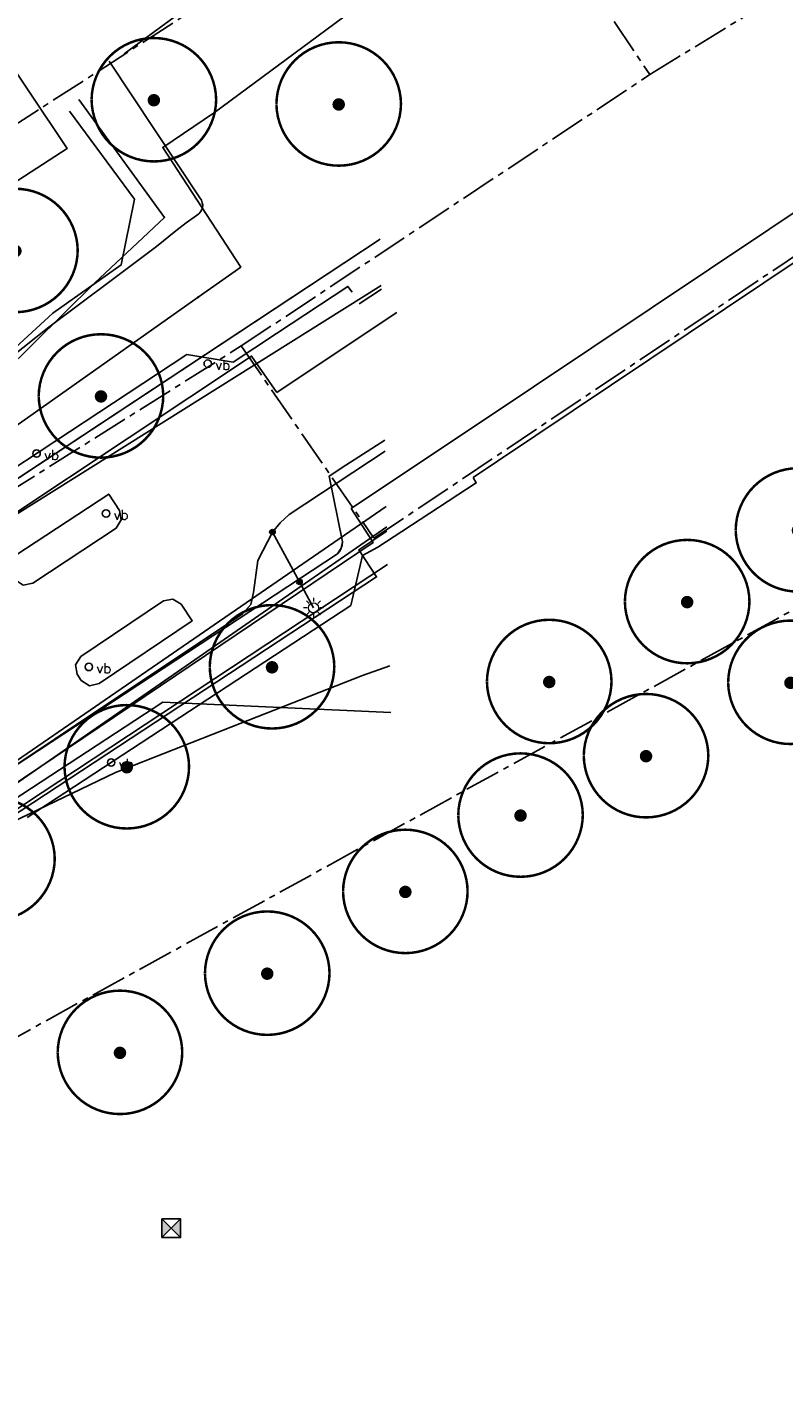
# Model space of a CAD drawing. Header units: metres. Extents: x 202952 to 203755, y 349031 to 349702.
# Tile 82 of 84: x 203598 to 203629, y 349547 to 349601. Entities that reach past the tile are written whole.
import ezdxf

# ---------------------------------------------------------------- set-up
doc = ezdxf.new("R2010")
doc.units = ezdxf.units.M
doc.linetypes.add('1-200 CENTER', pattern=[4.28625, 2.8575, -0.47625, 0.47625, -0.47625])
for name, color, linetype in [('PH-BEST-KADASTRALE-GRENS', 240, '1-200 CENTER'), ('PH-BEST-KL-DATA_GEBROERDES van donk', 115, '1-200 DATA'), ('PH-BEST-KL-DATA_KPN', 115, '1-200 TELEFONIE-KPN'), ('PH-BEST-KL-DATA_NKM', 115, '1-200 DATA'), ('PH-BEST-KL-DATA_ZIGGO BV', 115, '1-200 ZIGGO'), ('PH-BEST-KL-ET_MIDDENSPANNING_ENEXIS', 115, '1-200 MIDDENSPANNING'), ('PH-BEST-KL-GAS_HOGEDRUK_ENEXIS', 115, '1-200 GASLEIDING HOGE DRUK'), ('PH-BEST-KL-LAAGSPANNING-ENEXIS', 115, '1-200 LAAGSPANNING'), ('PH-BEST-KL-WATER-WML', 115, '1-200 WML'), ('PH-BEST-PUT-HANDHAVEN', 44, 'Continuous'), ('PH-BEST-STRAATNAAMBORD', 6, 'Continuous'), ('PH-BEST-WEGDEEL', 254, 'Continuous'), ('PH-INM-BOOM-HANDHAVEN', 96, 'Continuous')]:
    doc.layers.add(name, color=color, linetype=linetype)
doc.styles.add('NLCS-ISO', font='txt')
doc.styles.add('RDL_MAATVOERING', font='romans.shx')
doc.styles.add('ROMANS', font='romans.shx')
doc.linetypes.add('1-200 DATA', pattern='A,1.5,-0.6,["DATA",ROMANS,S=0.24,R=0,X=-0.5,Y=-0.12],-0.3', length=2.4)
doc.linetypes.add('1-200 GASLEIDING HOGE DRUK', pattern='A,1.5,-0.6,["GAS HD",ROMANS,S=0.24,R=0,X=-0.5,Y=-0.12],-1.1', length=3.2)
doc.linetypes.add('1-200 LAAGSPANNING', pattern='A,1.5,-0.6,["LS",ROMANS,S=0.24,R=0,X=-0.45,Y=-0.12],-0.05', length=2.15)
doc.linetypes.add('1-200 MIDDENSPANNING', pattern='A,1.5,-0.6,["MS",ROMANS,S=0.24,R=0,X=-0.5,Y=-0.12],-0.05', length=2.15)
doc.linetypes.add('1-200 TELEFONIE-KPN', pattern='A,1.5,-0.6,["KPN",ROMANS,S=0.24,R=0,X=-0.5,Y=-0.12],-0.3', length=2.4)
doc.linetypes.add('1-200 WML', pattern='A,1.5,-0.6,["WML",ROMANS,S=0.24,R=0,X=-0.5,Y=-0.12],-0.3', length=2.4)
doc.linetypes.add('1-200 ZIGGO', pattern='A,1.5,-0.6,["ZIGGO",ROMANS,S=0.24,R=0,X=-0.5,Y=-0.12],-0.65', length=2.75)

# ---------------------------------------------------------------- blocks, each defined once
blk = doc.blocks.new('SKL-WTB_HULP_MOF-SO')
at = {"linetype": 'ByBlock', "lineweight": 18}
h = blk.add_hatch(color=0, dxfattribs=at)
h.dxf.hatch_style = 1
h.paths.add_polyline_path([(-0.5625, 0, 1), (0.5625, 0, 1)])
at = {"color": 0, "linetype": 'ByBlock', "lineweight": 18}
blk.add_circle((0, 0), 0.5625, dxfattribs=at)
at = {"color": 0, "linetype": 'ByBlock', "lineweight": 18, "style": 'NLCS-ISO', "flags": 1}
for tag, p in [('TYPE', (1.5, 0)), ('OMSCHRIJVING', (1.5, -3)), ('LABEL', (1.5, -1.5))]:
    blk.add_attdef(tag, p, '', height=1, dxfattribs=at)
blk = doc.blocks.new('SKL-ET_OV_LICHTMAST-SO')
at = {"color": 0, "linetype": 'ByBlock', "lineweight": 18}
for points in [[(-1.25, 0), (-2, 0)], [(-1.41, 1.41), (-0.88, 0.88)], [(0, 2), (0, 1.25)], [(0.88, 0.88), (1.41, 1.41)], [(2, 0), (1.25, 0)], [(-1.41, -1.41), (-0.88, -0.88)], [(0, -1.25), (0, -2)], [(0.88, -0.88), (1.41, -1.41)]]:
    blk.add_lwpolyline(points, dxfattribs=at)
blk.add_circle((0, 0), 1, dxfattribs=at)
blk = doc.blocks.new('SKL-WTB_HULP_OVERIG-SO')
at = {"color": 0, "linetype": 'ByBlock', "lineweight": 18}
for points in [[(-0.14, 0.14), (0.14, -0.14)], [(0.14, 0.14), (-0.14, -0.14)]]:
    blk.add_lwpolyline(points, dxfattribs=at)
at = {"color": 0, "linetype": 'ByBlock', "lineweight": 18, "style": 'NLCS-ISO', "flags": 1}
for tag, p in [('TYPE', (1.5, 0)), ('OMSCHRIJVING', (1.5, -3)), ('LABEL', (1.5, -1.5))]:
    blk.add_attdef(tag, p, '', height=1, dxfattribs=at)
blk = doc.blocks.new('Verkeersbord')
blk.add_circle((0, 0), 0.15)
at = {"style": 'RDL_MAATVOERING'}
blk.add_text('vb', height=0.4, dxfattribs=at).set_placement((0.302, -0.254))
blk = doc.blocks.new('*U26')
h = blk.add_hatch(color=256)
h.paths.add_polyline_path([(0, 0), (-0.375, 0.375), (-0.375, -0.375)])
h.paths.add_polyline_path([(0.375, 0.375), (0, 0), (0.375, -0.375)])
for p, q in [((-0.375, -0.375), (0.375, 0.375)), ((-0.375, 0.375), (0.375, -0.375))]:
    blk.add_line(p, q)
blk.add_lwpolyline([(-0.375, -0.375), (0.375, -0.375), (0.375, 0.375), (-0.375, 0.375)], close=True)
blk = doc.blocks.new('*U45')
at = {"const_width": 0.1}
blk.add_lwpolyline([(-2.5, 0.004, 0.990403), (2.5, 0.03, 0.990403), (-2.5, 0.018)], format="xyb", dxfattribs=at)
at = {"linetype": 'Continuous', "const_width": 0.25}
blk.add_lwpolyline([(-0.125, 0, 1), (0.125, 0, 1)], format="xyb", close=True, dxfattribs=at)

msp = doc.modelspace()

# ---------------------------------------------------------------- linework, layer by layer
at = {"layer": 'PH-BEST-KADASTRALE-GRENS', "ltscale": 0.5}
for p, q in [((203614.695, 349612.162), (203623.285, 349599.342)), ((203623.285, 349599.342), (203627.573, 349601.985)), ((203606.884, 349588.44), (203623.285, 349599.342)), ((203582.151, 349552.021), (203638.372, 349582.976))]:
    msp.add_line(p, q, dxfattribs=at)
for points in [[(203581.341, 349586.669), (203608.896, 349604.496), (203590.092, 349632.312), (203597.336, 349638.42)], [(203606.884, 349588.44), (203612.207, 349580.716), (203629.762, 349592.496)], [(203567.99, 349568.77), (203577.42, 349569.897), (203606.884, 349588.44)]]:
    msp.add_lwpolyline(points, dxfattribs=at)
at = {"layer": 'PH-BEST-KL-DATA_GEBROERDES van donk'}
for points in [[(203599.991, 349597.878), (203602.602, 349594.344), (203602.066, 349591.698), (203599.316, 349589.762), (203597.136, 349587.758), (203591.04, 349583.995), (203589.211, 349581.629), (203587.513, 349578.136), (203585.094, 349576.006), (203584.82, 349574.482), (203581.778, 349572.085), (203579.653, 349571.122), (203576.863, 349570.239), (203572.921, 349567.923), (203571.36, 349566.873), (203560.818, 349559.601), (203550.364, 349552.7), (203541.646, 349546.854)], [(203589.146, 349564.075), (203612.758, 349579.66)]]:
    msp.add_lwpolyline(points, dxfattribs=at)
at = {"layer": 'PH-BEST-KL-DATA_KPN'}
for points in [[(203569.81, 349566.017), (203577.93, 349571.411), (203580.057, 349570.55), (203588.467, 349575.79), (203612.503, 349590.873)], [(203612.705, 349581.984), (203583.261, 349561.726), (203582.799, 349561.257), (203582.379, 349560.75), (203582.005, 349560.207), (203581.68, 349559.635), (203581.406, 349559.036), (203581.185, 349558.415), (203581.019, 349557.778), (203580.91, 349557.129), (203580.857, 349556.472), (203580.862, 349555.814), (203580.925, 349555.158), (203581.044, 349554.51), (203581.219, 349553.875), (203581.449, 349553.258), (203581.732, 349552.664), (203582.066, 349552.096)], [(203582.066, 349552.096), (203581.816, 349552.74), (203581.622, 349553.403), (203581.484, 349554.08), (203581.405, 349554.766), (203581.383, 349555.456), (203581.421, 349556.146), (203581.516, 349556.83), (203581.669, 349557.503), (203581.878, 349558.162), (203582.143, 349558.8), (203582.461, 349559.413), (203582.829, 349559.997), (203583.245, 349560.548), (203583.707, 349561.062), (203612.723, 349581.177)]]:
    msp.add_lwpolyline(points, dxfattribs=at)
at = {"layer": 'PH-BEST-KL-DATA_NKM'}
msp.add_lwpolyline([(203599.991, 349597.878), (203602.602, 349594.344), (203602.066, 349591.698), (203599.316, 349589.762), (203597.136, 349587.758), (203591.04, 349583.995), (203589.211, 349581.629), (203587.513, 349578.136), (203585.094, 349576.006), (203584.82, 349574.482), (203581.778, 349572.085), (203579.653, 349571.122), (203576.863, 349570.239), (203572.921, 349567.923), (203571.36, 349566.873), (203560.818, 349559.601), (203550.364, 349552.7), (203541.646, 349546.854)], dxfattribs=at)
at = {"layer": 'PH-BEST-KL-DATA_ZIGGO BV'}
for points in [[(203612.461, 349592.731), (203580.185, 349571.411)], [(203612.461, 349592.731), (203590.015, 349577.904)], [(203593.581, 349566.843), (203612.314, 349579.161), (203611.599, 349580.248), (203612.727, 349580.995)]]:
    msp.add_lwpolyline(points, dxfattribs=at)
at = {"layer": 'PH-BEST-KL-ET_MIDDENSPANNING_ENEXIS'}
for points in [[(203611.081, 349583.651), (203612.644, 349584.658)], [(203610.943, 349580.564), (203610.412, 349583.215), (203611.081, 349583.651)], [(203589.853, 349567.504), (203590.487, 349567.117), (203591.219, 349567.249), (203610.752, 349580.093), (203610.895, 349580.309), (203610.943, 349580.564)], [(203610.752, 349580.093), (203610.835, 349580.194), (203610.895, 349580.309), (203610.932, 349580.434), (203610.943, 349580.564)]]:
    msp.add_lwpolyline(points, dxfattribs=at)
at = {"layer": 'PH-BEST-KL-GAS_HOGEDRUK_ENEXIS'}
for points in [[(203602.185, 349600.179), (203612.125, 349607.497)], [(203605.803, 349597.815), (203612.237, 349602.593)], [(203600.356, 349598.337), (203603.803, 349593.601), (203600.994, 349590.96), (203596.09, 349586.123), (203591.891, 349582.363), (203583.316, 349576.004), (203583.15, 349575.453), (203582.556, 349575.026)], [(203605.147, 349590.397), (203606.861, 349591.608), (203603.731, 349596.417), (203605.803, 349597.815)], [(203583.439, 349575.054), (203605.147, 349590.397)]]:
    msp.add_lwpolyline(points, dxfattribs=at)
at = {"layer": 'PH-BEST-KL-LAAGSPANNING-ENEXIS'}
for points in [[(203592.81, 349584.45), (203593.351, 349584.998), (203596.994, 349587.487), (203598.63, 349588.787), (203599.105, 349589.154), (203603.003, 349592.074), (203603.475, 349592.44), (203604.259, 349593.07), (203604.664, 349593.383), (203605.081, 349593.68), (203605.176, 349593.755), (203605.248, 349593.834), (203605.299, 349593.917), (203605.328, 349594.005), (203605.334, 349594.096), (203605.318, 349594.193), (203605.281, 349594.293), (203605.221, 349594.398), (203601.585, 349599.885)], [(203612.506, 349590.723), (203611.61, 349590.134)], [(203612.654, 349584.211), (203608.801, 349581.669), (203608.446, 349581.338), (203608.134, 349580.965), (203607.552, 349579.815), (203607.375, 349578.539), (203607.262, 349578.049), (203606.926, 349577.676), (203591.798, 349567.576), (203584.764, 349563.04)], [(203608.134, 349580.965), (203609.217, 349578.961)], [(203609.217, 349578.961), (203609.782, 349577.916)]]:
    msp.add_lwpolyline(points, dxfattribs=at)
at = {"layer": 'PH-BEST-KL-WATER-WML'}
for points in [[(203589.624, 349564.312), (203593.065, 349566.52), (203597.324, 349569.138), (203601.834, 349571.297), (203606.463, 349573.128), (203611.749, 349575.194), (203612.85, 349575.586)], [(203612.893, 349573.712), (203603.734, 349574.133), (203590.93, 349565.74)]]:
    msp.add_lwpolyline(points, dxfattribs=at)
at = {"layer": 'PH-BEST-WEGDEEL'}
for points in [[(203586.326, 349616.686), (203599.887, 349596.371), (203594.775, 349593.066), (203597.725, 349588.641), (203587.255, 349581.877), (203586.96, 349582.204), (203586.378, 349583.042), (203585.462, 349584.363), (203581.225, 349590.466), (203586.032, 349593.625), (203584.957, 349595.273), (203574.578, 349588.442), (203571.499, 349592.975), (203568.859, 349596.972), (203579.31, 349603.858)], [(203632.791, 349596.281), (203616.226, 349585.209)], [(203633.974, 349595.07), (203617.175, 349583.81)], [(203608.301, 349588.941), (203611.166, 349590.834), (203611.336, 349590.596)], [(203609.37, 349587.274), (203613.122, 349589.786)], [(203591.684, 349579.526), (203604.698, 349588.091), (203606.563, 349587.792), (203608.301, 349588.941)], [(203592.541, 349578.225), (203607.298, 349588.034), (203608.309, 349586.564)], [(203608.309, 349586.564), (203609.37, 349587.274)], [(203616.226, 349585.209), (203612.353, 349582.621)], [(203617.175, 349583.81), (203616.198, 349583.155)], [(203616.198, 349583.155), (203616.319, 349582.937), (203613.333, 349580.982)], [(203612.353, 349582.621), (203611.295, 349581.914)], [(203601.999, 349581.833), (203601.559, 349582.488), (203597.794, 349580.011)], [(203611.295, 349581.914), (203612.181, 349580.548), (203597.527, 349570.653)], [(203601.86, 349581.117), (203602.066, 349581.449), (203601.999, 349581.833)], [(203613.333, 349580.982), (203612.366, 349580.349), (203611.751, 349580.021), (203611.276, 349578.018), (203598.291, 349569.494)], [(203598.511, 349578.909), (203601.86, 349581.117)], [(203597.798, 349579.047), (203598.126, 349578.831), (203598.511, 349578.909)], [(203604.473, 349578.061), (203604.141, 349578.263), (203603.758, 349578.195)], [(203603.758, 349578.195), (203600.435, 349575.956)], [(203601.179, 349574.88), (203604.912, 349577.396), (203604.473, 349578.061)], [(203600.435, 349575.956), (203600.225, 349575.629), (203600.293, 349575.247)], [(203600.293, 349575.247), (203600.459, 349574.998)], [(203600.459, 349574.998), (203600.795, 349574.79), (203601.179, 349574.88)]]:
    msp.add_lwpolyline(points, dxfattribs=at)

# ---------------------------------------------------------------- block references
at = {"layer": 'PH-BEST-KL-GAS_HOGEDRUK_ENEXIS', "xscale": 0.2, "yscale": 0.2, "zscale": 0.2}
for p in [(203605.803, 349597.815), (203605.147, 349590.397)]:
    msp.add_blockref('SKL-WTB_HULP_OVERIG-SO', p, dxfattribs=at)
at = {"layer": 'PH-BEST-KL-LAAGSPANNING-ENEXIS', "xscale": 0.2, "yscale": 0.2, "zscale": 0.2}
for name, p in [('SKL-WTB_HULP_MOF-SO', (203608.134, 349580.965)), ('SKL-WTB_HULP_MOF-SO', (203609.217, 349578.961)), ('SKL-ET_OV_LICHTMAST-SO', (203609.782, 349577.916))]:
    msp.add_blockref(name, p, dxfattribs=at)
at = {"layer": 'PH-BEST-PUT-HANDHAVEN'}
msp.add_blockref('*U26', (203604.074, 349552.986), dxfattribs=at)
at = {"layer": 'PH-BEST-STRAATNAAMBORD', "color": 9}
for p in [(203605.537, 349587.73), (203598.664, 349584.119), (203601.454, 349581.71), (203600.764, 349575.544), (203601.657, 349571.704)]:
    msp.add_blockref('Verkeersbord', p, dxfattribs=at)
at = {"layer": 'PH-INM-BOOM-HANDHAVEN'}
for p in [(203603.373, 349598.314), (203610.794, 349598.144), (203597.815, 349592.257), (203601.25, 349586.412), (203629.233, 349581.029), (203624.784, 349578.148), (203608.117, 349575.528), (203619.246, 349574.937), (203628.93, 349574.905), (203623.133, 349571.957), (203602.286, 349571.511), (203618.094, 349569.57), (203596.893, 349567.813), (203613.469, 349566.503), (203607.925, 349563.218), (203602.012, 349560.036)]:
    msp.add_blockref('*U45', p, dxfattribs=at)

doc.saveas('drawing.dxf')
